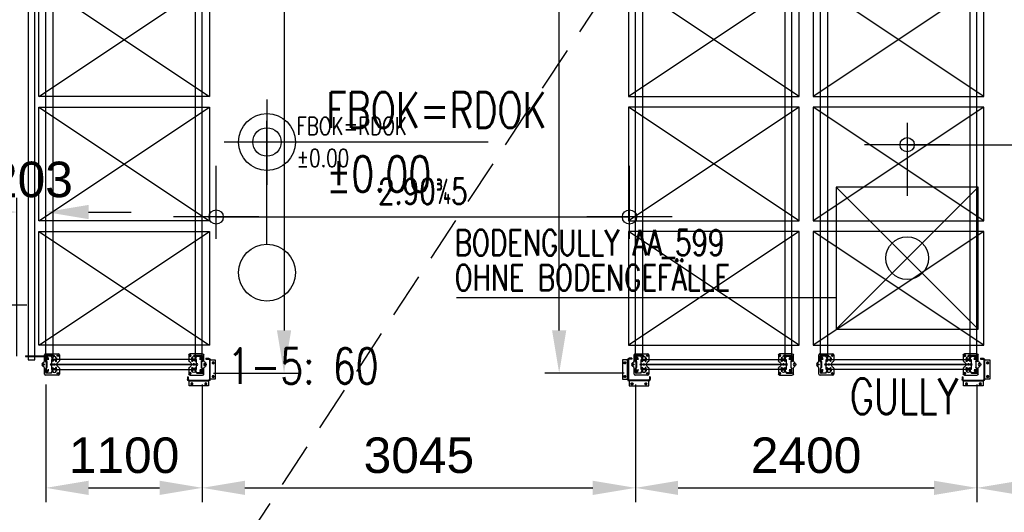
# Model space of a CAD drawing. Extents: x 34560 to 100229, y -303284 to -152113.
# Tile 64 of 74: x 74735 to 81658, y -170044 to -166579. Entities that reach past the tile are written whole.
import ezdxf
from ezdxf.enums import TextEntityAlignment as Align

# ---------------------------------------------------------------- set-up
doc = ezdxf.new("R2010")
doc.units = 0
doc.header["$LTSCALE"] = 100
doc.header["$PDMODE"] = 1
for name, pattern in [('A_CGEG-_-____-A-$0$AUSGEZOGEN', [0]), ('A_CGEG-_-____-A-$0$VERDECKT2', [4.7625, 3.175, -1.5875]), ('MITTELLINIE', [2, 1.25, -0.25, 0.25, -0.25]), ('VERDECKT2', [0.1875, 0.125, -0.0625])]:
    doc.linetypes.add(name, pattern=pattern)
doc.layers.get('0').update_dxf_attribs({"linetype": 'CONTINUOUS'})
doc.layers.get('Defpoints').update_dxf_attribs({"linetype": 'CONTINUOUS'})
for name, color, linetype in [('A_CGEG-_-____-A-$0$A3-BEMA-HOE050', 8, 'A_CGEG-_-____-A-$0$AUSGEZOGEN'), ('A_CGEG-_-____-A-$0$A3-BEMA-HOE100', 8, 'A_CGEG-_-____-A-$0$AUSGEZOGEN'), ('A_CGEG-_-____-A-$0$A3-BEMA-SS-100', 8, 'CONTINUOUS'), ('A_CGEG-_-____-A-$0$A3-DECK-HOE', 5, 'A_CGEG-_-____-A-$0$VERDECKT2'), ('A_CGEG-_-____-A-$0$A3-TEXT-A--100', 210, 'CONTINUOUS'), ('A_CGEG-_-____-A-$0$A4-GEFA-------', 1, 'CONTINUOUS'), ('ATPI1189A_CGEG-_-_MA_-A-$0$A3-BEMA-SS-100', 8, 'CONTINUOUS'), ('ATPI1189A_CGEG-_-_MA_-A-$0$A3-TEXT-A--100', 210, 'CONTINUOUS'), ('BITO_BUILDING', 8, 'CONTINUOUS'), ('BITO_DIMENSION', 7, 'CONTINUOUS'), ('BITO_FUßPLATTE', 2, 'CONTINUOUS'), ('BITO_PACKAGING', 4, 'CONTINUOUS'), ('BITO_RACKING_STA', 1, 'CONTINUOUS'), ('BITO_TRAVERSEN', 3, 'CONTINUOUS'), ('BITO_ZUBEHÖR', 5, 'CONTINUOUS')]:
    doc.layers.add(name, color=color, linetype=linetype)
doc.styles.add('A_CGEG-_-____-A-$0$NORMAL', font='romans.shx', dxfattribs={"width": 0.75})
doc.styles.add('ATPI1189A_CGEG-_-_MA_-A-$0$NORMAL', font='romans.shx', dxfattribs={"width": 0.75})
doc.styles.get("Standard").update_dxf_attribs({"font": 'ARIAL.TTF'})
doc.dimstyles.new('BITO_100', dxfattribs={"dimscale": 100, "dimtxt": 2.5, "dimasz": 3, "dimexe": 1, "dimexo": 1, "dimgap": 1, "dimtad": 1, "dimdsep": 46, "dimtxsty": 'Standard', "dimcen": 0.09, "dimclrd": 256, "dimclre": 256, "dimclrt": 256, "dimazin": 0, "dimtfac": 0.8, "dimtix": 1, "dimtofl": 0, "dimtmove": 0, "dimatfit": 3, "dimfxl": 0, "dimtolj": 1, "dimtzin": 0, "dimlwd": -1, "dimarcsym": 0})

# ---------------------------------------------------------------- blocks, each defined once
blk = doc.blocks.new('A_CGEG-_-____-A-$0$EH100-02')
at = {"layer": 'A_CGEG-_-____-A-$0$A3-BEMA-HOE100'}
for p, q in [((0, 30), (0, -30)), ((155.47, 0), (-30, 0))]:
    blk.add_line(p, q, dxfattribs=at)
blk.add_circle((0, 0), 20, dxfattribs=at)
at = {"layer": 'A_CGEG-_-____-A-$0$A3-BEMA-HOE100', "style": 'A_CGEG-_-____-A-$0$NORMAL', "width": 0.75}
for tag, p in [('F??', (41.59, 10)), ('%%P0.00', (41.59, -35))]:
    blk.add_attdef(tag, p, '', height=25, dxfattribs=at)
blk = doc.blocks.new('A_CGEG-_-____-A-$0$EH050-02')
at = {"layer": 'A_CGEG-_-____-A-$0$A3-BEMA-HOE050'}
for p, q in [((0, 15), (0, -15)), ((77.74, 0), (-15, 0))]:
    blk.add_line(p, q, dxfattribs=at)
blk.add_circle((0, 0), 10, dxfattribs=at)
at = {"layer": 'Defpoints'}
blk.add_line((0, -71.86), (0, 15), dxfattribs=at)
blk.add_circle((0, -91.86), 20, dxfattribs=at)
at = {"layer": 'A_CGEG-_-____-A-$0$A3-BEMA-HOE050', "style": 'A_CGEG-_-____-A-$0$NORMAL', "width": 0.75}
for tag, p in [('F??', (20.8, 5)), ('%%P0.00', (20.8, -17.5))]:
    blk.add_attdef(tag, p, '', height=12.5, dxfattribs=at)
blk = doc.blocks.new('A_CGEG-_-____-A-$0$gully')
at = {"layer": 'A_CGEG-_-____-A-$0$A4-GEFA-------', "ltscale": 0.5}
for p, q in [((-50, 50), (50, -50)), ((-50, -50), (50, 50))]:
    blk.add_line(p, q, dxfattribs=at)
blk.add_lwpolyline([(-50, -50), (50, -50), (50, 50), (-50, 50)], close=True, dxfattribs=at)
at = {"layer": 'A_CGEG-_-____-A-$0$A4-GEFA-------', "linetype": 'Continuous'}
blk.add_circle((0, 0), 15, dxfattribs=at)
blk = doc.blocks.new('A_CGEG-_-____-A-$0$ARCH-BEMTICK')
blk.add_line((0.3, 0), (-0.3, 0))
blk.add_circle((0, 0), 0.05)
blk = doc.blocks.new('ATPI1189A_CGEG-_-_MA_-A-$0$ARCH-BEMTICK')
blk.add_line((0.3, 0), (-0.3, 0))
blk.add_circle((0, 0), 0.05)
blk = doc.blocks.new('EG-C-202ff GR kurz oReg')
at = {"layer": 'A_CGEG-_-____-A-$0$A3-BEMA-SS-100'}
for p, q in [((41820, 7282.3), (41820, 6768.1)), ((41820, 7128.1), (47325, 7128.1))]:
    blk.add_line(p, q, dxfattribs=at)
at = {"layer": 'A_CGEG-_-____-A-$0$A3-DECK-HOE'}
blk.add_line((35600, 1950), (45900, 17650), dxfattribs=at)
at = {"layer": 'A_CGEG-_-____-A-$0$A3-TEXT-A--100'}
blk.add_line((41318, 6050.7), (38652.8, 6050.7), dxfattribs=at)
at = {"layer": 'ATPI1189A_CGEG-_-_MA_-A-$0$A3-BEMA-SS-100'}
for p, q in [((36962, 6465.3), (36962, 6979.6)), ((39868, 6465.3), (39868, 6979.6)), ((36962, 6619.6), (39868, 6619.6))]:
    blk.add_line(p, q, dxfattribs=at)
at = {"xscale": 10, "yscale": 10, "zscale": 10}
for name in ['A_CGEG-_-____-A-$0$EH100-02', 'A_CGEG-_-____-A-$0$EH050-02']:
    blk.add_blockref(name, (37319.3, 7146.9), dxfattribs=at).add_auto_attribs({'F??': 'FBOK=RDOK', '%%P0.00': '%%p0.00'})
at = {"layer": 'A_CGEG-_-____-A-$0$A3-BEMA-SS-100', "xscale": 1000, "yscale": 1000, "zscale": 10}
blk.add_blockref('A_CGEG-_-____-A-$0$ARCH-BEMTICK', (41820, 7128.1), dxfattribs=at)
at = {"layer": 'A_CGEG-_-____-A-$0$A4-GEFA-------', "xscale": 10, "yscale": 10, "zscale": 10}
blk.add_blockref('A_CGEG-_-____-A-$0$gully', (41820, 6330), dxfattribs=at)
at = {"layer": 'ATPI1189A_CGEG-_-_MA_-A-$0$A3-BEMA-SS-100', "xscale": 1000, "yscale": 1000, "zscale": 10}
for p in [(36962, 6619.6), (39868, 6619.6)]:
    blk.add_blockref('ATPI1189A_CGEG-_-_MA_-A-$0$ARCH-BEMTICK', p, dxfattribs=at)
at = {"layer": 'A_CGEG-_-____-A-$0$A3-TEXT-A--100', "style": 'A_CGEG-_-____-A-$0$NORMAL', "width": 0.75}
for s, p in [('BODENGULLY AA_599', (38638.3, 6348.9)), ('OHNE BODENGEFÄLLE', (38638.3, 6103.3))]:
    blk.add_text(s, height=180, dxfattribs=at).set_placement(p)
at = {"layer": 'A_CGEG-_-____-A-$0$A4-GEFA-------', "insert": (41416.9, 5482.7), "char_height": 250, "width": 567.88, "attachment_point": 1, "style": 'A_CGEG-_-____-A-$0$NORMAL'}
blk.add_mtext('GULLY', dxfattribs=at)
at = {"layer": 'ATPI1189A_CGEG-_-_MA_-A-$0$A3-BEMA-SS-100', "color": 10, "style": 'ATPI1189A_CGEG-_-_MA_-A-$0$NORMAL', "width": 0.75}
blk.add_text('2.90%%1905', height=180, dxfattribs=at).set_placement((38415, 6799.6), align=Align.MIDDLE_CENTER)
blk = doc.blocks.new('Stütze P4 ds')
at = {"color": 0}
for p, q in [((-47.5, 70.5), (-40, 70.5)), ((-47.5, 68.5), (-47.5, 70.5)), ((40, 70.5), (47.5, 70.5)), ((47.5, 70.5), (47.5, 68.5)), ((-60, -0.5), (-60, 33)), ((-58, 33), (-58, -0.5)), ((-57, 37.3), (-39.1, 43.8)), ((-38.5, 41.9), (-56.4, 35.4)), ((-40, 68.5), (-47.5, 68.5)), ((-37.5, 46.1), (-37.5, 66)), ((-35.5, 66), (-35.5, 46.1)), ((-21, 2), (21, 2)), ((21, 0), (-21, 0)), ((35.5, 46.1), (35.5, 66)), ((37.5, 66), (37.5, 46.1)), ((56.4, 35.4), (38.5, 41.9)), ((39.1, 43.8), (57, 37.3)), ((47.5, 68.5), (40, 68.5)), ((58, -0.5), (58, 33)), ((60, 33), (60, -0.5)), ((-57.5, -5), (-62.5, -5)), ((-60, -2.5), (-60, -7.5)), ((-55.5, -3), (-27.9, -3)), ((-27.9, -5), (-55.5, -5)), ((-25.7, -1.8), (-24.9, -0.2)), ((-23.1, -1.2), (-24, -2.8)), ((24, -2.8), (23.1, -1.2)), ((24.9, -0.2), (25.7, -1.8)), ((27.9, -3), (55.5, -3)), ((55.5, -5), (27.9, -5)), ((57.5, -5), (62.5, -5)), ((60, -2.5), (60, -7.5))]:
    blk.add_line(p, q, dxfattribs=at)
at = {"color": 5, "linetype": 'Continuous'}
for p, q in [((-40, 55), (-33, 55)), ((33, 55), (40, 55))]:
    blk.add_line(p, q, dxfattribs=at)
at = {"color": 6}
for p, q in [((-37.5, 60.1), (-35.5, 60.1)), ((-37.5, 49.8), (-35.5, 49.8)), ((35.5, 60.1), (37.5, 60.1)), ((35.5, 49.8), (37.5, 49.8)), ((-46.5, -5), (-46.5, -3)), ((-33, -3), (-33, -5)), ((-32.5, -3), (-32.5, -5)), ((32.5, -5), (32.5, -3)), ((33, -5), (33, -3)), ((46.5, -3), (46.5, -5))]:
    blk.add_line(p, q, dxfattribs=at)
at = {"color": 0}
for centre, radius, start, end in [((-40, 66), 4.5, 0, 90), ((40, 66), 4.5, 90, 180), ((-55.5, 33), 4.5, 110, 180), ((-55.5, 33), 2.5, 110, 180), ((-40, 66), 2.5, 0, 90), ((-40, 46.1), 2.5, 290, 0), ((-40, 46.1), 4.5, 290, 0), ((-21, -2.5), 4.5, 90, 150), ((-21, -2.5), 2.5, 90, 150), ((21, -2.5), 4.5, 30, 90), ((21, -2.5), 2.5, 30, 90), ((40, 46.1), 4.5, 180, 250), ((40, 66), 2.5, 90, 180), ((40, 46.1), 2.5, 180, 250), ((55.5, 33), 2.5, 0, 70), ((55.5, 33), 4.5, 0, 70), ((-55.5, -0.5), 4.5, 180, 270), ((-55.5, -0.5), 2.5, 180, 270), ((-27.9, -0.5), 2.5, 270, 330), ((-27.9, -0.5), 4.5, 270, 330), ((27.9, -0.5), 4.5, 210, 270), ((27.9, -0.5), 2.5, 210, 270), ((55.5, -0.5), 4.5, 270, 0), ((55.5, -0.5), 2.5, 270, 0)]:
    blk.add_arc(centre, radius, start, end, dxfattribs=at)
blk = doc.blocks.new('Fußplatte M mL DS')
at = {"color": 0}
for p, q in [((-75, -7), (-75, 82)), ((-67, 90), (-26.2, 90)), ((26.2, 90), (67, 90)), ((75, 82), (75, -7)), ((-56.5, 54.8), (-56.5, 55.2)), ((-51.1, 3.9), (-51.1, 7.1)), ((-49.8, 7), (-49.8, 4)), ((-47.1, 11.1), (-34.9, 11.1)), ((-42.7, 11), (-46.9, 11)), ((-46.9, 0), (-42.7, 0)), ((-46, 66.1), (-35.3, 66.5)), ((-35.3, 43.5), (-46, 43.9)), ((-45.5, 7), (-45.5, 4)), ((-36.1, 11), (-42.7, 11)), ((-42.7, 0), (-36.1, 0)), ((-33.3, 11), (-36.1, 11)), ((-33.3, 0), (-36.1, 0)), ((-35.3, 66.5), (-35.3, 66.5)), ((-35.3, 66.5), (-28.8, 66.5)), ((-29.3, 66.4), (-35.3, 66.4)), ((-35.3, 66), (-35.3, 66.4)), ((-35.3, 55.1), (-35.3, 66)), ((-35.3, 54.9), (-35.3, 55.1)), ((-35.3, 44), (-35.3, 54.9)), ((-35.3, 43.6), (-35.3, 44)), ((-29.5, 43.6), (-35.3, 43.6)), ((-28.8, 43.5), (-35.3, 43.5)), ((-35.3, 43.5), (-35.3, 43.5)), ((-34.9, 11.1), (-34.9, 11)), ((-34.9, 11), (-33.3, 11)), ((-33.3, 11), (-33.3, 11)), ((-33.3, 11), (-33.3, 11)), ((-33.3, 0), (-33.3, 0)), ((-33.3, 0), (-33.3, 0)), ((-31, 43.5), (-27.6, 43.5)), ((-29.3, 66), (-29.3, 66.4)), ((-29.3, 66), (-29.3, 55.1)), ((-29.3, 54.9), (-29.3, 55.1)), ((-29.3, 54.9), (-29.3, 44)), ((-29.3, 43.6), (-29.3, 44)), ((-3.5, 49.5), (-3.5, 58.5)), ((-2.6, 58.7), (0, 54.9)), ((-2.5, 56.9), (-2.5, 49.5)), ((-0.5, 53.8), (-2.5, 56.9)), ((0, 54.9), (2.6, 58.8)), ((2.5, 56.9), (0.5, 53.8)), ((2.5, 49.5), (2.5, 56.9)), ((3.5, 58.5), (3.5, 49.5)), ((31, 66.5), (27.6, 66.5)), ((27.6, 43.5), (31, 43.5)), ((28.8, 66.5), (35.3, 66.5)), ((35.3, 43.5), (28.8, 43.5)), ((29.3, 66), (29.3, 66.4)), ((29.3, 55.1), (29.3, 66)), ((29.3, 54.9), (29.3, 55.1)), ((29.3, 44), (29.3, 54.9)), ((29.3, 43.6), (29.3, 44)), ((29.5, 66.4), (35.3, 66.4)), ((35.3, 43.6), (29.5, 43.6)), ((33.3, 11), (33.3, 11)), ((33.3, 11), (33.3, 11)), ((33.3, 11), (34.9, 11)), ((33.3, 11), (36.1, 11)), ((33.3, 0), (33.3, 0)), ((33.3, 0), (33.3, 0)), ((33.3, 0), (36.1, 0)), ((34.9, 11), (34.9, 11.1)), ((34.9, 11.1), (47.1, 11.1)), ((35.3, 66.5), (35.3, 66.5)), ((35.3, 66.5), (46, 66.1)), ((35.3, 66), (35.3, 66.4)), ((35.3, 66), (35.3, 55.1)), ((35.3, 54.9), (35.3, 55.1)), ((35.3, 54.9), (35.3, 44)), ((35.3, 43.6), (35.3, 44)), ((46, 43.9), (35.3, 43.5)), ((35.3, 43.5), (35.3, 43.5)), ((36.1, 11), (42.7, 11)), ((42.7, 0), (36.1, 0)), ((46.9, 11), (42.7, 11)), ((42.7, 0), (46.9, 0)), ((45.5, 7), (45.5, 4)), ((49.8, 7), (49.8, 4)), ((51.1, 7.1), (51.1, 3.9)), ((56.6, 55.2), (56.6, 54.8)), ((-26.2, -15), (-67, -15)), ((-34.9, -0.1), (-47.1, -0.1)), ((-33.3, 0), (-34.9, 0)), ((-34.9, 0), (-34.9, -0.1)), ((67, -15), (26.2, -15)), ((34.9, 0), (33.3, 0)), ((34.9, -0.1), (34.9, 0)), ((47.1, -0.1), (34.9, -0.1))]:
    blk.add_line(p, q, dxfattribs=at)
at = {"color": 0, "ltscale": 11.42808}
for p, q in [((-35.3, 60.5), (-29.3, 60.5)), ((-35.3, 49.5), (-29.3, 49.5)), ((35.3, 60.5), (29.3, 60.5)), ((35.3, 49.5), (29.3, 49.5))]:
    blk.add_line(p, q, dxfattribs=at)
at = {"color": 0, "flags": 128}
for points in [[(-35.3, 43.6), (-35.3, 43.6), (-35.2, 43.6), (-35.2, 43.6), (-35.1, 43.6), (-35.1, 43.6), (-35, 43.6), (-34.9, 43.6), (-34.8, 43.6), (-34.6, 43.6), (-34.5, 43.6), (-34.3, 43.6), (-34.1, 43.6), (-34, 43.6), (-33.7, 43.6), (-33.5, 43.6), (-33.3, 43.6), (-33.1, 43.6), (-32.8, 43.5), (-32.5, 43.5), (-32.3, 43.5), (-32, 43.5), (-31.7, 43.5), (-31.4, 43.5), (-31, 43.5)], [(-27.6, 66.5), (-27.7, 66.5), (-27.8, 66.5), (-27.9, 66.5), (-28.1, 66.5), (-28.2, 66.5), (-28.3, 66.5), (-28.4, 66.4), (-28.5, 66.4), (-28.6, 66.4), (-28.7, 66.4), (-28.7, 66.4), (-28.8, 66.4), (-28.9, 66.4), (-28.9, 66.4), (-29, 66.4), (-29.1, 66.4), (-29.1, 66.4), (-29.1, 66.4), (-29.2, 66.4), (-29.2, 66.4), (-29.2, 66.4), (-29.2, 66.4), (-29.3, 66.4), (-29.3, 66.4)], [(-27.6, 43.5), (-27.7, 43.5), (-27.8, 43.5), (-27.9, 43.5), (-28.1, 43.5), (-28.2, 43.5), (-28.3, 43.5), (-28.4, 43.6), (-28.5, 43.6), (-28.6, 43.6), (-28.7, 43.6), (-28.7, 43.6), (-28.8, 43.6), (-28.9, 43.6), (-28.9, 43.6), (-29, 43.6), (-29.1, 43.6), (-29.1, 43.6), (-29.1, 43.6), (-29.2, 43.6), (-29.2, 43.6), (-29.2, 43.6), (-29.2, 43.6), (-29.3, 43.6), (-29.3, 43.6)], [(-25.3, 63), (-25.4, 63), (-25.6, 63), (-25.7, 63.1), (-25.9, 63.1), (-26, 63.2), (-26.2, 63.3), (-26.3, 63.4), (-26.5, 63.5), (-26.6, 63.6), (-26.7, 63.7), (-26.8, 63.9), (-26.9, 64), (-27, 64.2), (-27.1, 64.4), (-27.2, 64.6), (-27.3, 64.7), (-27.3, 64.9), (-27.4, 65.1), (-27.5, 65.4), (-27.5, 65.6), (-27.5, 65.8), (-27.5, 66), (-27.6, 66.2), (-27.6, 66.5)], [(-27.6, 43.5), (-27.6, 43.8), (-27.6, 44), (-27.5, 44.2), (-27.5, 44.4), (-27.5, 44.6), (-27.4, 44.9), (-27.4, 45.1), (-27.3, 45.3), (-27.2, 45.5), (-27.1, 45.6), (-27, 45.8), (-26.9, 46), (-26.8, 46.1), (-26.7, 46.3), (-26.6, 46.4), (-26.5, 46.5), (-26.3, 46.6), (-26.2, 46.7), (-26, 46.8), (-25.9, 46.9), (-25.7, 46.9), (-25.6, 47), (-25.4, 47), (-25.3, 47)], [(-3.5, 58.5), (-3.5, 58.5), (-3.5, 58.6), (-3.5, 58.6), (-3.5, 58.7), (-3.5, 58.7), (-3.5, 58.7), (-3.5, 58.7), (-3.4, 58.8), (-3.4, 58.8), (-3.4, 58.8), (-3.4, 58.9), (-3.4, 58.9), (-3.4, 58.9), (-3.3, 58.9), (-3.3, 58.9), (-3.3, 58.9), (-3.2, 59), (-3.2, 59), (-3.2, 59), (-3.1, 59), (-3.1, 59), (-3.1, 59), (-3, 59), (-3, 59)], [(-3, 49), (-3, 49), (-3.1, 49), (-3.1, 49), (-3.1, 49), (-3.2, 49), (-3.2, 49), (-3.2, 49), (-3.3, 49.1), (-3.3, 49.1), (-3.3, 49.1), (-3.4, 49.1), (-3.4, 49.1), (-3.4, 49.1), (-3.4, 49.2), (-3.4, 49.2), (-3.4, 49.2), (-3.5, 49.3), (-3.5, 49.3), (-3.5, 49.3), (-3.5, 49.3), (-3.5, 49.4), (-3.5, 49.4), (-3.5, 49.5), (-3.5, 49.5)], [(-3, 59), (-3, 59), (-3, 59), (-2.9, 59), (-2.9, 59), (-2.9, 59), (-2.9, 59), (-2.8, 59), (-2.8, 59), (-2.8, 59), (-2.8, 59), (-2.8, 58.9), (-2.8, 58.9), (-2.7, 58.9), (-2.7, 58.9), (-2.7, 58.9), (-2.7, 58.9), (-2.7, 58.9), (-2.7, 58.9), (-2.6, 58.8), (-2.6, 58.8), (-2.6, 58.8), (-2.6, 58.8), (-2.6, 58.8), (-2.6, 58.7)], [(-2.5, 49.5), (-2.5, 49.5), (-2.5, 49.4), (-2.5, 49.4), (-2.5, 49.3), (-2.5, 49.3), (-2.5, 49.3), (-2.5, 49.3), (-2.6, 49.2), (-2.6, 49.2), (-2.6, 49.2), (-2.6, 49.1), (-2.6, 49.1), (-2.6, 49.1), (-2.7, 49.1), (-2.7, 49.1), (-2.7, 49.1), (-2.7, 49), (-2.8, 49), (-2.8, 49), (-2.8, 49), (-2.9, 49), (-2.9, 49), (-3, 49), (-3, 49)], [(0, 53.5), (0, 53.5), (0, 53.5), (-0.1, 53.5), (-0.1, 53.5), (-0.1, 53.5), (-0.1, 53.5), (-0.2, 53.5), (-0.2, 53.5), (-0.2, 53.5), (-0.2, 53.6), (-0.2, 53.6), (-0.3, 53.6), (-0.3, 53.6), (-0.3, 53.6), (-0.3, 53.6), (-0.3, 53.6), (-0.3, 53.7), (-0.4, 53.7), (-0.4, 53.7), (-0.4, 53.7), (-0.4, 53.7), (-0.4, 53.8), (-0.5, 53.8), (-0.5, 53.8)], [(0.5, 53.8), (0.4, 53.8), (0.4, 53.8), (0.4, 53.7), (0.4, 53.7), (0.4, 53.7), (0.4, 53.7), (0.3, 53.7), (0.3, 53.6), (0.3, 53.6), (0.3, 53.6), (0.3, 53.6), (0.2, 53.6), (0.2, 53.6), (0.2, 53.6), (0.2, 53.5), (0.2, 53.5), (0.1, 53.5), (0.1, 53.5), (0.1, 53.5), (0.1, 53.5), (0.1, 53.5), (0, 53.5), (0, 53.5), (0, 53.5)], [(3, 49), (3, 49), (2.9, 49), (2.9, 49), (2.8, 49), (2.8, 49), (2.8, 49), (2.7, 49), (2.7, 49.1), (2.7, 49.1), (2.7, 49.1), (2.6, 49.1), (2.6, 49.1), (2.6, 49.1), (2.6, 49.2), (2.6, 49.2), (2.6, 49.2), (2.5, 49.3), (2.5, 49.3), (2.5, 49.3), (2.5, 49.3), (2.5, 49.4), (2.5, 49.4), (2.5, 49.5), (2.5, 49.5)], [(2.6, 58.8), (2.6, 58.8), (2.6, 58.8), (2.6, 58.8), (2.6, 58.8), (2.6, 58.9), (2.7, 58.9), (2.7, 58.9), (2.7, 58.9), (2.7, 58.9), (2.7, 58.9), (2.7, 58.9), (2.8, 58.9), (2.8, 59), (2.8, 59), (2.8, 59), (2.8, 59), (2.8, 59), (2.9, 59), (2.9, 59), (2.9, 59), (2.9, 59), (3, 59), (3, 59), (3, 59)], [(3, 59), (3, 59), (3.1, 59), (3.1, 59), (3.1, 59), (3.2, 59), (3.2, 59), (3.2, 59), (3.3, 58.9), (3.3, 58.9), (3.3, 58.9), (3.4, 58.9), (3.4, 58.9), (3.4, 58.9), (3.4, 58.8), (3.4, 58.8), (3.4, 58.8), (3.5, 58.7), (3.5, 58.7), (3.5, 58.7), (3.5, 58.7), (3.5, 58.6), (3.5, 58.6), (3.5, 58.5), (3.5, 58.5)], [(3.5, 49.5), (3.5, 49.5), (3.5, 49.4), (3.5, 49.4), (3.5, 49.3), (3.5, 49.3), (3.5, 49.3), (3.5, 49.3), (3.4, 49.2), (3.4, 49.2), (3.4, 49.2), (3.4, 49.1), (3.4, 49.1), (3.4, 49.1), (3.3, 49.1), (3.3, 49.1), (3.3, 49.1), (3.2, 49), (3.2, 49), (3.2, 49), (3.1, 49), (3.1, 49), (3.1, 49), (3, 49), (3, 49)], [(27.6, 66.5), (27.6, 66.2), (27.5, 66), (27.5, 65.8), (27.5, 65.6), (27.5, 65.4), (27.4, 65.1), (27.3, 64.9), (27.3, 64.7), (27.2, 64.6), (27.1, 64.4), (27, 64.2), (26.9, 64), (26.8, 63.9), (26.7, 63.7), (26.6, 63.6), (26.5, 63.5), (26.3, 63.4), (26.2, 63.3), (26, 63.2), (25.9, 63.1), (25.7, 63.1), (25.6, 63), (25.4, 63), (25.3, 63)], [(25.3, 47), (25.4, 47), (25.6, 47), (25.7, 46.9), (25.9, 46.9), (26, 46.8), (26.2, 46.7), (26.3, 46.6), (26.5, 46.5), (26.6, 46.4), (26.7, 46.3), (26.8, 46.1), (26.9, 46), (27, 45.8), (27.1, 45.6), (27.2, 45.5), (27.3, 45.3), (27.4, 45.1), (27.4, 44.9), (27.5, 44.6), (27.5, 44.4), (27.5, 44.2), (27.6, 44), (27.6, 43.8), (27.6, 43.5)], [(27.6, 66.5), (27.7, 66.5), (27.8, 66.5), (27.9, 66.5), (28.1, 66.5), (28.2, 66.5), (28.3, 66.5), (28.4, 66.4), (28.5, 66.4), (28.6, 66.4), (28.7, 66.4), (28.7, 66.4), (28.8, 66.4), (28.9, 66.4), (28.9, 66.4), (29, 66.4), (29.1, 66.4), (29.1, 66.4), (29.1, 66.4), (29.2, 66.4), (29.2, 66.4), (29.2, 66.4), (29.2, 66.4), (29.3, 66.4), (29.3, 66.4)], [(27.6, 43.5), (27.7, 43.5), (27.8, 43.5), (27.9, 43.5), (28.1, 43.5), (28.2, 43.5), (28.3, 43.5), (28.4, 43.6), (28.5, 43.6), (28.6, 43.6), (28.7, 43.6), (28.7, 43.6), (28.8, 43.6), (28.9, 43.6), (28.9, 43.6), (29, 43.6), (29.1, 43.6), (29.1, 43.6), (29.1, 43.6), (29.2, 43.6), (29.2, 43.6), (29.2, 43.6), (29.2, 43.6), (29.3, 43.6), (29.3, 43.6)], [(35.3, 66.4), (35.3, 66.4), (35.2, 66.4), (35.2, 66.4), (35.1, 66.4), (35.1, 66.4), (35, 66.4), (34.9, 66.4), (34.8, 66.4), (34.6, 66.4), (34.5, 66.4), (34.3, 66.4), (34.1, 66.4), (33.9, 66.4), (33.7, 66.4), (33.5, 66.4), (33.3, 66.4), (33, 66.4), (32.8, 66.5), (32.5, 66.5), (32.2, 66.5), (32, 66.5), (31.7, 66.5), (31.3, 66.5), (31, 66.5)], [(35.3, 43.6), (35.3, 43.6), (35.2, 43.6), (35.2, 43.6), (35.1, 43.6), (35.1, 43.6), (35, 43.6), (34.9, 43.6), (34.8, 43.6), (34.6, 43.6), (34.5, 43.6), (34.3, 43.6), (34.1, 43.6), (34, 43.6), (33.7, 43.6), (33.5, 43.6), (33.3, 43.6), (33.1, 43.6), (32.8, 43.5), (32.5, 43.5), (32.3, 43.5), (32, 43.5), (31.7, 43.5), (31.4, 43.5), (31, 43.5)]]:
    blk.add_lwpolyline(points, dxfattribs=at)
at = {"color": 0}
for centre, radius in [((-62.5, 79.2), 5.75), ((62.5, 79.2), 5.75), ((0, 34), 6.5), ((0, -20), 5.75)]:
    blk.add_circle(centre, radius, dxfattribs=at)
for centre, radius, start, end in [((-67, 82), 8, 90, 180), ((-25.2, 66.5), 3.5, 269.8363, 180), ((-26.2, 84), 6, 20.92483, 90), ((0, 94), 22, 200.92483, 339.07517), ((26.2, 84), 6, 90, 159.07517), ((25.2, 66.5), 3.5, 0, 270.1637), ((67, 82), 8, 0, 90), ((-45.6, 55.2), 10.9, 92, 180), ((-45.6, 54.8), 10.9, 180, 268), ((-47.1, 7.1), 4, 90, 180), ((-47.1, 3.9), 4, 180, 270), ((-25.3, 43.5), 3.5, 180.1637, 90), ((25.3, 43.5), 3.5, 90, 359.8363), ((45.6, 55.2), 10.9, 0, 88), ((45.6, 54.8), 10.9, 272, 0), ((47.1, 7.1), 4, 0, 90), ((47.1, 3.9), 4, 270, 0), ((-67, -7), 8, 180, 270), ((-26.2, -29), 14, 20.92483, 90), ((0, -19), 14, 200.92483, 339.07517), ((26.2, -29), 14, 90, 159.07517), ((67, -7), 8, 270, 0)]:
    blk.add_arc(centre, radius, start, end, dxfattribs=at)
for centre, major_axis, start_param, end_param in [((-46.9, 7), (0, 4), 0, 1.570796), ((-46.9, 4), (0, -4), 4.712389, 6.283185), ((-42.7, 7), (0, 4), 0, 1.570796), ((-42.7, 4), (0, -4), 4.712389, 6.283185), ((42.7, 7), (0, 4), 4.712389, 6.283185), ((42.7, 4), (0, -4), 0, 1.570796), ((46.9, 7), (0, 4), 4.712389, 6.283185), ((46.9, 4), (0, -4), 0, 1.570796)]:
    blk.add_ellipse(centre, major_axis=major_axis, ratio=0.707107, start_param=start_param, end_param=end_param, dxfattribs=at)
blk = doc.blocks.new('*U432')
at = {"layer": 'BITO_ZUBEHÖR', "color": 0}
for p, q in [((-35.5, -40), (-0.5, -40)), ((-35.5, -1060), (-35.5, -40)), ((-0.5, -40), (-0.5, -1060)), ((0.5, -40), (35.5, -40)), ((0.5, -1060), (0.5, -40)), ((35.5, -40), (35.5, -1060)), ((-0.5, -1060), (-35.5, -1060)), ((35.5, -1060), (0.5, -1060))]:
    blk.add_line(p, q, dxfattribs=at)
at = {"color": 0, "xscale": -1, "rotation": 180}
blk.add_blockref('Stütze P4 ds', (0, -5), dxfattribs=at)
at = {"color": 0}
blk.add_blockref('Stütze P4 ds', (0, -1095), dxfattribs=at)
at = {"layer": 'BITO_FUßPLATTE', "xscale": -1, "rotation": 180}
blk.add_blockref('Fußplatte M mL DS', (0, -5), dxfattribs=at)
at = {"layer": 'BITO_FUßPLATTE'}
blk.add_blockref('Fußplatte M mL DS', (0, -1095), dxfattribs=at)
blk = doc.blocks.new('*U395')
at = {"layer": 'BITO_TRAVERSEN', "linetype": 'ByBlock'}
for p, q in [((-4, 0), (-40, 0)), ((-27.8, 7.5), (-26.8, 8.9)), ((-27.8, 0), (-27.8, 7.5)), ((-21.1, 9.9), (-22.4, 9.9)), ((-16.7, 8.9), (-15.7, 7.5)), ((-15.7, 0), (-15.7, 7.5)), ((0, 60), (0, 4)), ((0, 60), (4, 60)), ((4, 4), (4, 60)), ((2698, 4), (2698, 60)), ((2702, 60), (2698, 60)), ((2702, 60), (2702, 4)), ((2706, 0), (2742, 0)), ((2718.7, 8.9), (2717.7, 7.5)), ((2717.7, 0), (2717.7, 7.5)), ((2723.1, 9.9), (2724.4, 9.9)), ((2729.8, 7.5), (2728.8, 8.9)), ((2729.8, 0), (2729.8, 7.5)), ((-40, -4), (-40, 0)), ((-40, -4), (-4, -4)), ((2742, -4), (2706, -4)), ((2742, -4), (2742, 0))]:
    blk.add_line(p, q, dxfattribs=at)
at = {"layer": 'BITO_TRAVERSEN', "linetype": 'ByBlock', "ltscale": 9.825358}
for p, q in [((-21.8, 0), (-21.8, 8.8)), ((2723.8, 0), (2723.8, 8.8))]:
    blk.add_line(p, q, dxfattribs=at)
at = {"layer": 'BITO_TRAVERSEN', "ltscale": 7.618686}
for p, q in [((0, 43), (4, 43)), ((0, 33), (4, 33)), ((0, 29), (4, 29)), ((0, 23), (4, 23)), ((0, 13), (4, 13)), ((2702, 43), (2698, 43)), ((2702, 33), (2698, 33)), ((2702, 29), (2698, 29)), ((2702, 23), (2698, 23)), ((2702, 13), (2698, 13))]:
    blk.add_line(p, q, dxfattribs=at)
at = {"layer": 'BITO_TRAVERSEN'}
blk.add_lwpolyline([(4, 50), (2698, 50), (2698, 0), (4, 0)], close=True, dxfattribs=at)
at = {"layer": 'BITO_TRAVERSEN', "linetype": 'ByBlock'}
for centre, radius, start, end in [((-4, 4), 8, 270, 0), ((-4, 4), 4, 270, 0), ((2706, 4), 8, 180, 270), ((2706, 4), 4, 180, 270)]:
    blk.add_arc(centre, radius, start, end, dxfattribs=at)
for centre, major_axis, start_param, end_param in [((-22.4, 8.7), (-4.5, 0), 4.712389, 6.099926), ((-21.1, 8.7), (4.5, 0), 0.18326, 1.570796)]:
    blk.add_ellipse(centre, major_axis=major_axis, ratio=0.258819, start_param=start_param, end_param=end_param, dxfattribs=at)
at = {"layer": 'BITO_TRAVERSEN', "linetype": 'ByBlock', "extrusion": (0, 0, -1)}
for centre, major_axis, start_param, end_param in [((2723.1, 8.7), (4.5, 0), 3.324852, 4.712389), ((2724.4, 8.7), (-4.5, 0), 1.570796, 2.958333)]:
    blk.add_ellipse(centre, major_axis=major_axis, ratio=0.258819, start_param=start_param, end_param=end_param, dxfattribs=at)
blk = doc.blocks.new('*U396')
at = {"layer": 'BITO_TRAVERSEN', "linetype": 'ByBlock'}
for p, q in [((-40, 4), (-40, 0)), ((-40, 4), (-4, 4)), ((-4, 0), (-40, 0)), ((-27.8, 0), (-27.8, -7.5)), ((-15.7, 0), (-15.7, -7.5)), ((2742, 4), (2706, 4)), ((2706, 0), (2742, 0)), ((2717.7, 0), (2717.7, -7.5)), ((2729.8, 0), (2729.8, -7.5)), ((2742, 4), (2742, 0)), ((-27.8, -7.5), (-26.8, -8.9)), ((-21.1, -9.9), (-22.4, -9.9)), ((-16.7, -8.9), (-15.7, -7.5)), ((0, -60), (0, -4)), ((0, -60), (4, -60)), ((4, -4), (4, -60)), ((2698, -4), (2698, -60)), ((2702, -60), (2698, -60)), ((2702, -60), (2702, -4)), ((2718.7, -8.9), (2717.7, -7.5)), ((2723.1, -9.9), (2724.4, -9.9)), ((2729.8, -7.5), (2728.8, -8.9))]:
    blk.add_line(p, q, dxfattribs=at)
at = {"layer": 'BITO_TRAVERSEN', "linetype": 'ByBlock', "ltscale": 9.825358}
for p, q in [((-21.8, 0), (-21.8, -8.8)), ((2723.8, 0), (2723.8, -8.8))]:
    blk.add_line(p, q, dxfattribs=at)
at = {"layer": 'BITO_TRAVERSEN', "ltscale": 7.618686}
for p, q in [((0, -13), (4, -13)), ((0, -23), (4, -23)), ((0, -29), (4, -29)), ((0, -33), (4, -33)), ((0, -43), (4, -43)), ((2702, -13), (2698, -13)), ((2702, -23), (2698, -23)), ((2702, -29), (2698, -29)), ((2702, -33), (2698, -33)), ((2702, -43), (2698, -43))]:
    blk.add_line(p, q, dxfattribs=at)
at = {"layer": 'BITO_TRAVERSEN'}
blk.add_lwpolyline([(4, -50), (2698, -50), (2698, 0), (4, 0)], close=True, dxfattribs=at)
at = {"layer": 'BITO_TRAVERSEN', "linetype": 'ByBlock'}
for centre, radius, start, end in [((-4, -4), 8, 0, 90), ((-4, -4), 4, 0, 90), ((2706, -4), 8, 90, 180), ((2706, -4), 4, 90, 180)]:
    blk.add_arc(centre, radius, start, end, dxfattribs=at)
at = {"layer": 'BITO_TRAVERSEN', "linetype": 'ByBlock', "extrusion": (0, 0, -1)}
for centre, major_axis, start_param, end_param in [((-22.4, -8.7), (-4.5, 0), 4.712389, 6.099926), ((-21.1, -8.7), (4.5, 0), 0.18326, 1.570796)]:
    blk.add_ellipse(centre, major_axis=major_axis, ratio=0.258819, start_param=start_param, end_param=end_param, dxfattribs=at)
at = {"layer": 'BITO_TRAVERSEN', "linetype": 'ByBlock'}
for centre, major_axis, start_param, end_param in [((2723.1, -8.7), (-4.5, 0), 0.18326, 1.570796), ((2724.4, -8.7), (4.5, 0), 4.712389, 6.099926)]:
    blk.add_ellipse(centre, major_axis=major_axis, ratio=0.258819, start_param=start_param, end_param=end_param, dxfattribs=at)
blk = doc.blocks.new('*U98')
at = {"color": 0}
for p, q in [((1200, 0), (0, 800)), ((1200, 800), (0, 0))]:
    blk.add_line(p, q, dxfattribs=at)
blk.add_lwpolyline([(0, 0), (1200, 0), (1200, 800), (0, 800)], close=True, dxfattribs=at)
blk = doc.blocks.new('Anfahrschutz AS40.2')
at = {"color": 0}
blk.add_point((0, 0), dxfattribs=at)
at = {"layer": 'BITO_ZUBEHÖR', "color": 0}
for p, q in [((-90.8, 91.9), (-90.8, -44.1)), ((-55.8, 91.9), (-90.8, 91.9)), ((-55.8, -44.1), (-55.8, 92)), ((-50, 92.3), (-50, -44.5)), ((-25.8, 98.2), (-44.1, 98.2)), ((-25.8, 104), (-43.8, 104)), ((-25.8, 104), (-25.8, 98.2)), ((-90.8, -44.1), (-55.8, -44.1)), ((-44.5, -56), (-44.5, -91)), ((93.1, -56), (-44.5, -56)), ((92.7, -50), (-43.9, -50)), ((93.1, -91), (93.1, -56)), ((104.2, -26), (98.4, -26)), ((98.4, -26), (98.4, -44)), ((104.2, -26), (104.2, -44.5)), ((-44.5, -91), (93.1, -91))]:
    blk.add_line(p, q, dxfattribs=at)
at = {"layer": 'BITO_ZUBEHÖR', "color": 5, "linetype": 'MITTELLINIE'}
for p, q in [((-66.3, 71.9), (-85.3, 71.9)), ((-75.8, 81.4), (-75.8, 62.4)), ((-66.3, -24.1), (-85.3, -24.1)), ((-75.8, -14.6), (-75.8, -33.6)), ((-24.5, -66.5), (-24.5, -85.5)), ((73.1, -66.5), (73.1, -85.5)), ((-15, -76), (-34, -76)), ((82.6, -76), (63.6, -76))]:
    blk.add_line(p, q, dxfattribs=at)
at = {"layer": 'BITO_ZUBEHÖR', "color": 4, "linetype": 'VERDECKT2', "ltscale": 1.5}
for p, q in [((-55.8, 91.9), (-50, 91.9)), ((-43.8, 104), (-43.8, 98.2)), ((-44.5, -56), (-44.5, -50)), ((93, -56), (93, -50)), ((104.2, -44.5), (98.4, -44.5))]:
    blk.add_line(p, q, dxfattribs=at)
at = {"layer": 'BITO_ZUBEHÖR', "color": 4, "linetype": 'VERDECKT2', "ltscale": 1.2}
blk.add_line((-55.8, -44.5), (-50, -44.5), dxfattribs=at)
at = {"layer": 'BITO_ZUBEHÖR', "color": 0}
for centre in [(-75.8, 71.9), (-75.8, -24.1), (-24.5, -76), (73.1, -76)]:
    blk.add_circle(centre, 7.5, dxfattribs=at)
for centre, radius, start, end in [((-43.8, 92), 12, 89.99959, 179.99993), ((-44, 92.2), 6, 91.27673, 178.7223), ((-43.8, -44), 12, 180.34612, 266.24319), ((-44, -44), 5.98, 184.55925, 271.25714), ((92.4, -44), 5.98, 272.67303, 0.23719), ((92.9, -44.7), 11.3, 270.54141, 0.97293)]:
    blk.add_arc(centre, radius, start, end, dxfattribs=at)
blk = doc.blocks.new('Pos. 4.3 DS')
at = {"layer": 'BITO_PACKAGING'}
for p in [(-2450, -9462), (-1150, -9462), (-2450, -10337), (-1150, -10337), (-2450, -11212), (-1150, -11212)]:
    blk.add_blockref('*U98', p, dxfattribs=at)
at = {"layer": 'BITO_RACKING_STA', "color": 3, "rotation": 270}
for name, p in [('*U395', (-2400, -8586)), ('*U396', (-1300, -8586)), ('*U395', (-1100, -8586)), ('*U396', (0, -8586))]:
    blk.add_blockref(name, p, dxfattribs=at)
at = {"layer": 'BITO_RACKING_STA', "rotation": 270}
for p in [(-1300, -11348), (0, -11348)]:
    blk.add_blockref('*U432', p, dxfattribs=at)
at = {"layer": 'BITO_RACKING_STA', "color": 2}
blk.add_blockref('Anfahrschutz AS40.2', (-2400, -11408), dxfattribs=at)
at = {"layer": 'BITO_RACKING_STA', "color": 2, "xscale": -1}
blk.add_blockref('Anfahrschutz AS40.2', (0, -11408), dxfattribs=at)
blk = doc.blocks.new('*U403')
at = {"layer": 'BITO_ZUBEHÖR'}
for p, q in [((-3, 144), (-3, 7)), ((0, 144), (-3, 144)), ((0, 144), (0, 7)), ((2702, 144), (2702, 7)), ((2702, 144), (2705, 144)), ((2705, 144), (2705, 7)), ((-31, 3), (-7, 3)), ((-31, 3), (-31, 0)), ((-31, 0), (-7, 0)), ((-25.8, 0), (-25.8, -5.3)), ((-14.3, 0), (-14.3, -5.3)), ((2733, 3), (2709, 3)), ((2733, 3), (2733, 0)), ((-25.8, -5.3), (-25.4, -5.8)), ((-19.1, -6.8), (-20.9, -6.8)), ((-14.6, -5.8), (-14.3, -5.3)), ((2733, 0), (2709, 0)), ((2716.2, 0), (2716.2, -5.3)), ((2716.6, -5.8), (2716.2, -5.3)), ((2721.1, -6.8), (2722.9, -6.8)), ((2727.7, -5.3), (2727.4, -5.8)), ((2727.7, 0), (2727.7, -5.3))]:
    blk.add_line(p, q, dxfattribs=at)
at = {"layer": 'BITO_ZUBEHÖR', "linetype": 'MITTELLINIE'}
for p, q in [((-5.5, 134), (2.5, 134)), ((2.5, 100), (-5.5, 100)), ((2707.5, 134), (2699.5, 134)), ((2699.5, 100), (2707.5, 100)), ((-20, 1), (-20, -7.8)), ((2722, 1), (2722, -7.8))]:
    blk.add_line(p, q, dxfattribs=at)
at = {"layer": 'BITO_ZUBEHÖR', "linetype": 'VERDECKT2'}
for p, q in [((-3, 137.2), (0, 137.2)), ((-3, 130.7), (0, 130.7)), ((-3, 123.5), (0, 123.5)), ((0, 76.5), (-3, 76.5)), ((2705, 137.2), (2702, 137.2)), ((2705, 130.7), (2702, 130.7)), ((2705, 123.5), (2702, 123.5)), ((2702, 76.5), (2705, 76.5)), ((-25.8, 3), (-25.8, 0)), ((-14.3, 0), (-14.3, 3)), ((2716.2, 0), (2716.2, 3)), ((2727.7, 3), (2727.7, 0))]:
    blk.add_line(p, q, dxfattribs=at)
at = {"layer": 'BITO_ZUBEHÖR'}
blk.add_lwpolyline([(-26.5, 76.5), (-26.5, 123.5), (2728.5, 123.5), (2728.5, 76.5)], close=True, dxfattribs=at)
for centre, radius, start, end in [((-7, 7), 4, 270, 0), ((-7, 7), 7, 270, 0), ((2709, 7), 7, 180, 270), ((2709, 7), 4, 180, 270)]:
    blk.add_arc(centre, radius, start, end, dxfattribs=at)
at = {"layer": 'BITO_ZUBEHÖR', "extrusion": (0, 0, -1)}
for centre, start_param, end_param in [((-20.9, -5.6), 4.712389, 6.099926), ((-19.1, -5.6), 3.324852, 4.712389)]:
    blk.add_ellipse(centre, major_axis=(-4.5, 0), ratio=0.258819, start_param=start_param, end_param=end_param, dxfattribs=at)
at = {"layer": 'BITO_ZUBEHÖR'}
for centre, major_axis, start_param, end_param in [((2721.1, -5.6), (4.5, 0), 3.324852, 4.712389), ((2722.9, -5.6), (-4.5, 0), 1.570796, 2.958333)]:
    blk.add_ellipse(centre, major_axis=major_axis, ratio=0.258819, start_param=start_param, end_param=end_param, dxfattribs=at)
blk = doc.blocks.new('Pos. 4.4 DS')
at = {"layer": 'BITO_PACKAGING'}
for p in [(-1150, -9462), (-1150, -10337), (-1150, -11212)]:
    blk.add_blockref('*U98', p, dxfattribs=at)
at = {"layer": 'BITO_RACKING_STA', "color": 3, "rotation": 270}
for name, p in [('*U395', (-1100, -8586)), ('*U396', (0, -8586))]:
    blk.add_blockref(name, p, dxfattribs=at)
at = {"layer": 'BITO_RACKING_STA', "color": 5, "rotation": 270}
blk.add_blockref('*U403', (0, -8586), dxfattribs=at)
at = {"layer": 'BITO_RACKING_STA', "rotation": 270}
blk.add_blockref('*U432', (0, -11348), dxfattribs=at)
at = {"layer": 'BITO_RACKING_STA', "color": 2}
blk.add_blockref('Anfahrschutz AS40.2', (-1100, -11408), dxfattribs=at)
blk = doc.blocks.new('*D294')
at = {"layer": 'BITO_DIMENSION', "lineweight": -2}
for p, q in [((73984.3, -168946), (73984.3, -168483.9)), ((74186.3, -168766.3), (74186.3, -168483.9))]:
    blk.add_line(p, q, dxfattribs=at)
at = {"layer": 'BITO_DIMENSION'}
for p, q in [((73684.3, -168583.9), (73384.3, -168583.9)), ((74486.3, -168583.9), (74786.3, -168583.9))]:
    blk.add_line(p, q, dxfattribs=at)
for points in [[(73684.3, -168533.9), (73684.3, -168633.9), (73984.3, -168583.9)], [(74486.3, -168533.9), (74486.3, -168633.9), (74186.3, -168583.9)]]:
    blk.add_solid(points, dxfattribs=at)
at = {"layer": 'Defpoints', "color": 0}
for p in [(74186.3, -168583.9), (74186.3, -168866.3), (73984.3, -169046)]:
    blk.add_point(p, dxfattribs=at)
at = {"layer": 'BITO_DIMENSION', "insert": (74085.3, -168356.2), "char_height": 250, "attachment_point": 5}
blk.add_mtext('\\A1;202', dxfattribs=at)
blk = doc.blocks.new('*D295')
at = {"layer": 'BITO_DIMENSION', "lineweight": -2}
for p, q in [((74716.3, -168946), (74716.3, -167831.9)), ((74919.3, -168946), (74919.3, -167831.9))]:
    blk.add_line(p, q, dxfattribs=at)
at = {"layer": 'BITO_DIMENSION'}
for p, q in [((74416.3, -167931.9), (74116.3, -167931.9)), ((75219.3, -167931.9), (75519.3, -167931.9))]:
    blk.add_line(p, q, dxfattribs=at)
for points in [[(74416.3, -167881.9), (74416.3, -167981.9), (74716.3, -167931.9)], [(75219.3, -167881.9), (75219.3, -167981.9), (74919.3, -167931.9)]]:
    blk.add_solid(points, dxfattribs=at)
at = {"layer": 'Defpoints', "color": 0}
for p in [(74716.3, -167931.9), (74716.3, -169046), (74919.3, -169046)]:
    blk.add_point(p, dxfattribs=at)
at = {"layer": 'BITO_DIMENSION', "insert": (74817.8, -167704.2), "char_height": 250, "attachment_point": 5}
blk.add_mtext('\\A1;203', dxfattribs=at)
blk = doc.blocks.new('*D296')
at = {"layer": 'BITO_DIMENSION', "lineweight": -2}
for p, q in [((74919.3, -169146), (74919.3, -169972.1)), ((76019.3, -169146), (76019.3, -169972.1))]:
    blk.add_line(p, q, dxfattribs=at)
at = {"layer": 'BITO_DIMENSION'}
blk.add_line((75219.3, -169872.1), (75719.3, -169872.1), dxfattribs=at)
for points in [[(75219.3, -169822.1), (75219.3, -169922.1), (74919.3, -169872.1)], [(75719.3, -169822.1), (75719.3, -169922.1), (76019.3, -169872.1)]]:
    blk.add_solid(points, dxfattribs=at)
at = {"layer": 'Defpoints', "color": 0}
for p in [(74919.3, -169046), (76019.3, -169046), (76019.3, -169872.1)]:
    blk.add_point(p, dxfattribs=at)
at = {"layer": 'BITO_DIMENSION', "insert": (75469.3, -169644.4), "char_height": 250, "attachment_point": 5}
blk.add_mtext('\\A1;1100', dxfattribs=at)
blk = doc.blocks.new('*D297')
at = {"layer": 'BITO_DIMENSION', "lineweight": -2}
for p, q in [((76019.3, -169146), (76019.3, -169972.1)), ((79064.3, -169146), (79064.3, -169972.1))]:
    blk.add_line(p, q, dxfattribs=at)
at = {"layer": 'BITO_DIMENSION'}
blk.add_line((76319.3, -169872.1), (78764.3, -169872.1), dxfattribs=at)
for points in [[(76319.3, -169822.1), (76319.3, -169922.1), (76019.3, -169872.1)], [(78764.3, -169822.1), (78764.3, -169922.1), (79064.3, -169872.1)]]:
    blk.add_solid(points, dxfattribs=at)
at = {"layer": 'Defpoints', "color": 0}
for p in [(76019.3, -169046), (79064.3, -169046), (79064.3, -169872.1)]:
    blk.add_point(p, dxfattribs=at)
at = {"layer": 'BITO_DIMENSION', "insert": (77541.8, -169644.3), "char_height": 250, "attachment_point": 5}
blk.add_mtext('\\A1;3045', dxfattribs=at)
blk = doc.blocks.new('*D298')
at = {"layer": 'BITO_DIMENSION', "lineweight": -2}
for p, q in [((79064.3, -169146), (79064.3, -169972.1)), ((81464.3, -169146), (81464.3, -169972.1))]:
    blk.add_line(p, q, dxfattribs=at)
at = {"layer": 'BITO_DIMENSION'}
blk.add_line((79364.3, -169872.1), (81164.3, -169872.1), dxfattribs=at)
for points in [[(79364.3, -169822.1), (79364.3, -169922.1), (79064.3, -169872.1)], [(81164.3, -169822.1), (81164.3, -169922.1), (81464.3, -169872.1)]]:
    blk.add_solid(points, dxfattribs=at)
at = {"layer": 'Defpoints', "color": 0}
for p in [(79064.3, -169046), (81464.3, -169046), (81464.3, -169872.1)]:
    blk.add_point(p, dxfattribs=at)
at = {"layer": 'BITO_DIMENSION', "insert": (80264.3, -169644.4), "char_height": 250, "attachment_point": 5}
blk.add_mtext('\\A1;2400', dxfattribs=at)
blk = doc.blocks.new('*D299')
at = {"layer": 'BITO_DIMENSION', "lineweight": -2}
for p, q in [((81464.3, -169146), (81464.3, -169972.1)), ((84509.3, -169146), (84509.3, -169972.1))]:
    blk.add_line(p, q, dxfattribs=at)
at = {"layer": 'BITO_DIMENSION'}
blk.add_line((81764.3, -169872.1), (84209.3, -169872.1), dxfattribs=at)
for points in [[(81764.3, -169822.1), (81764.3, -169922.1), (81464.3, -169872.1)], [(84209.3, -169822.1), (84209.3, -169922.1), (84509.3, -169872.1)]]:
    blk.add_solid(points, dxfattribs=at)
at = {"layer": 'Defpoints', "color": 0}
for p in [(81464.3, -169046), (84509.3, -169046), (84509.3, -169872.1)]:
    blk.add_point(p, dxfattribs=at)
at = {"layer": 'BITO_DIMENSION', "insert": (82986.8, -169644.3), "char_height": 250, "attachment_point": 5}
blk.add_mtext('\\A1;3045', dxfattribs=at)
blk = doc.blocks.new('*D382')
at = {"layer": 'BITO_DIMENSION', "lineweight": -2}
for p, q in [((78985.6, -157656.3), (78427.9, -157656.3)), ((78985.6, -169064.3), (78427.9, -169064.3))]:
    blk.add_line(p, q, dxfattribs=at)
at = {"layer": 'BITO_DIMENSION'}
blk.add_line((78527.9, -168764.3), (78527.9, -157956.3), dxfattribs=at)
for points in [[(78477.9, -157956.3), (78577.9, -157956.3), (78527.9, -157656.3)], [(78477.9, -168764.3), (78577.9, -168764.3), (78527.9, -169064.3)]]:
    blk.add_solid(points, dxfattribs=at)
at = {"layer": 'Defpoints', "color": 0}
for p in [(78527.9, -157656.3), (79085.6, -157656.3), (79085.6, -169064.3)]:
    blk.add_point(p, dxfattribs=at)
at = {"layer": 'BITO_DIMENSION', "insert": (78300.3, -163360.3), "char_height": 250, "attachment_point": 5, "rotation": 90}
blk.add_mtext('\\A1;4x2702+5x120=11408', dxfattribs=at)
blk = doc.blocks.new('*D383')
at = {"layer": 'BITO_DIMENSION', "lineweight": -2}
for p, q in [((76098.1, -157656.3), (76693.9, -157656.3)), ((76098.1, -169064.3), (76693.9, -169064.3))]:
    blk.add_line(p, q, dxfattribs=at)
at = {"layer": 'BITO_DIMENSION'}
blk.add_line((76593.9, -157956.3), (76593.9, -168764.3), dxfattribs=at)
for points in [[(76543.9, -157956.3), (76643.9, -157956.3), (76593.9, -157656.3)], [(76543.9, -168764.3), (76643.9, -168764.3), (76593.9, -169064.3)]]:
    blk.add_solid(points, dxfattribs=at)
at = {"layer": 'Defpoints', "color": 0}
for p in [(75998.1, -157656.3), (75998.1, -169064.3), (76593.9, -169064.3)]:
    blk.add_point(p, dxfattribs=at)
at = {"layer": 'BITO_DIMENSION', "insert": (76366.3, -163360.3), "char_height": 250, "attachment_point": 5, "rotation": 90}
blk.add_mtext('\\A1;4x2702+5x120=11408', dxfattribs=at)

msp = doc.modelspace()

# ---------------------------------------------------------------- block references
at = {"layer": 'BITO_BUILDING', "color": 6}
msp.add_blockref('EG-C-202ff GR kurz oReg', (39154.335, -174586.328), dxfattribs=at)
at = {"layer": 'BITO_RACKING_STA', "xscale": -1}
msp.add_blockref('Pos. 4.4 DS', (74919.335, -157656.328), dxfattribs=at)
at = {"layer": 'BITO_RACKING_STA'}
msp.add_blockref('Pos. 4.3 DS', (81464.335, -157656.328), dxfattribs=at)

# ---------------------------------------------------------------- texts
at = {"layer": 'ATPI1189A_CGEG-_-_MA_-A-$0$A3-TEXT-A--100', "style": 'ATPI1189A_CGEG-_-_MA_-A-$0$NORMAL', "width": 0.75}
msp.add_text('1-5: 60', height=250, dxfattribs=at).set_placement((76197.654, -169139.98))

# ---------------------------------------------------------------- dimensions: what is measured, and where the dimension line sits
at = {"layer": 'BITO_DIMENSION'}
for base, p1, p2, picture, middle in [((76593.938, -169064.328), (75998.06, -157656.328), (75998.06, -169064.328), '*D383', (76366.294, -163360.328)), ((78527.948, -157656.328), (79085.609, -169064.328), (79085.609, -157656.328), '*D382', (78300.305, -163360.328))]:
    dim = msp.add_linear_dim(base=base, p1=p1, p2=p2, angle=90, text='4x2702+5x120=<>', dimstyle='BITO_100', dxfattribs=at)
    dim.commit()
    dim.dimension.update_dxf_attribs({"geometry": picture, "text_midpoint": middle})
for base, p2, picture, middle in [((74716.335, -167931.914), (74716.335, -169046.027), '*D295', (74817.835, -167704.185)), ((76019.335, -169872.073), (76019.335, -169046.027), '*D296', (75469.335, -169644.43))]:
    dim = msp.add_linear_dim(base=base, p1=(74919.335, -169046.027), p2=p2, dimstyle='BITO_100', dxfattribs=at)
    dim.commit()
    dim.dimension.update_dxf_attribs({"geometry": picture, "text_midpoint": middle})
for base, p1, p2, picture, middle in [((74186.335, -168583.872), (73984.335, -169046.027), (74186.335, -168866.328), '*D294', (74085.335, -168356.228)), ((79064.335, -169872.073), (76019.335, -169046.027), (79064.335, -169046.027), '*D297', (77541.835, -169644.345)), ((81464.335, -169872.073), (79064.335, -169046.027), (81464.335, -169046.027), '*D298', (80264.335, -169644.43)), ((84509.335, -169872.073), (81464.335, -169046.027), (84509.335, -169046.027), '*D299', (82986.835, -169644.345))]:
    dim = msp.add_linear_dim(base=base, p1=p1, p2=p2, dimstyle='BITO_100', override={"dimtmove": 1}, dxfattribs=at)
    dim.commit()
    dim.dimension.update_dxf_attribs({"geometry": picture, "text_midpoint": middle})

doc.saveas('drawing.dxf')
